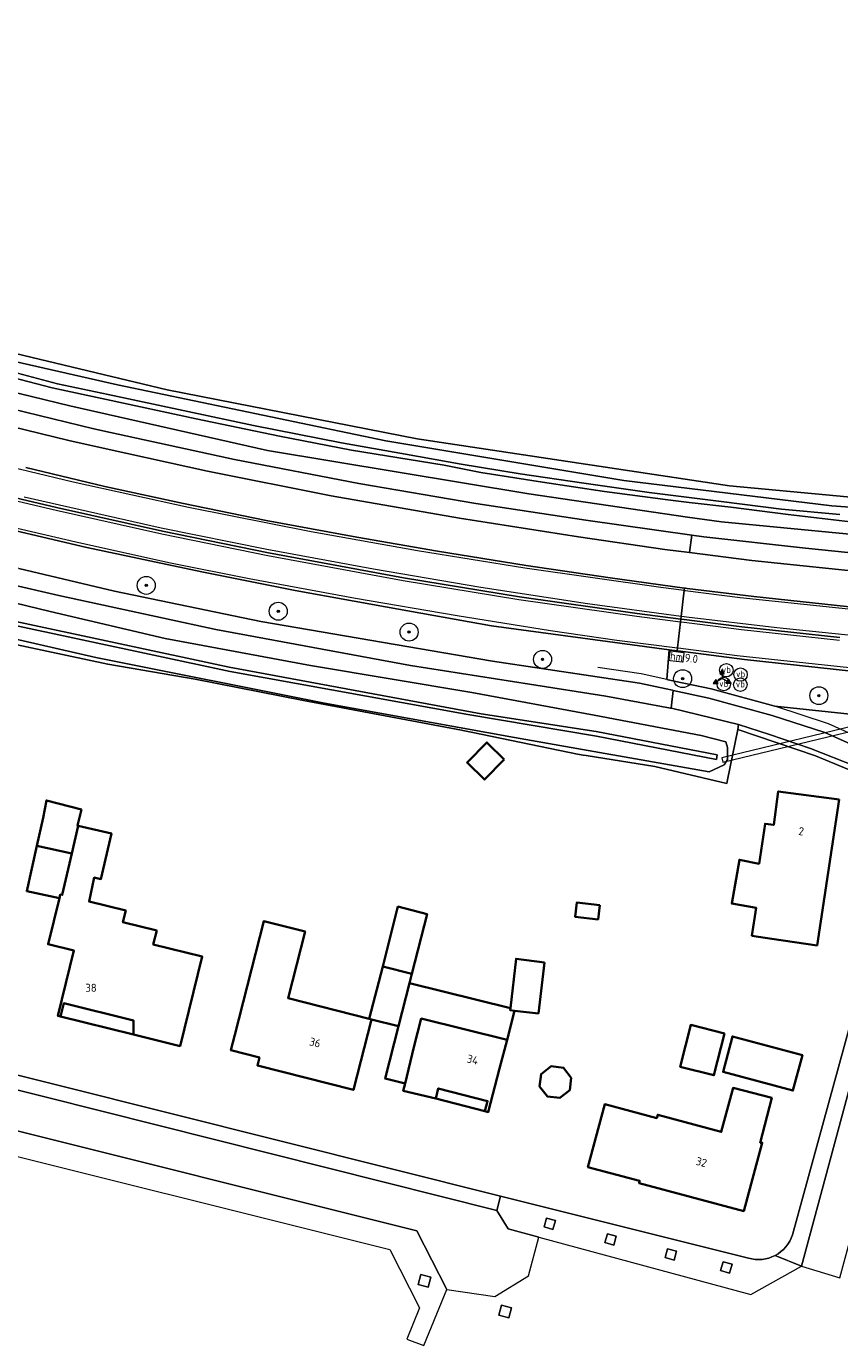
# Model space of a CAD drawing. Header units: metres. Extents: x 178952 to 185583, y 415201 to 419317.
# Tile 136 of 165: x 184966 to 185056, y 415333 to 415480. Entities that reach past the tile are written whole.
import ezdxf
from ezdxf.enums import TextEntityAlignment as Align

# ---------------------------------------------------------------- set-up
doc = ezdxf.new("R2010")
doc.units = ezdxf.units.M
for name, color, linetype, lineweight in [('B-WE-AM-AS_WEG-T18', 1, 'Continuous', 18), ('B-WE-VW-HECTOMETRERING-S', 7, 'Continuous', 25), ('B-XX-GR-BOOM-S', 90, 'Continuous', 25), ('B-XX-GR-HAAG-G', 253, 'GR-HAAG1', 13), ('B-XX-IE-TERREINAFSCHEIDING_KUNSTMATIG_HEKWERK_RASTER-G', 253, 'IE-TERREINAFSCHEIDING-KUNSTMATIG', 18), ('B-XX-KW-KUNSTWERK_DUIKER-GV', 252, 'Continuous', 18), ('B-XX-OG-BEBOUWING-GV', 252, 'Continuous', 35), ('B-XX-OG-BEBOUWING-T18', 252, 'Continuous', 18), ('B-XX-OG-BEBOUWING_SCHUUR-GV', 252, 'Continuous', 35), ('B-XX-OG-TERREIN_CULTUURSCHEIDING-GV', 253, 'Continuous', 18), ('B-XX-OG-WATER_SLOOT-GV', 253, 'Continuous', 18), ('B-XX-OG-WEG-GV', 253, 'Continuous', 18), ('B-XX-VW-BEWEGWIJZERING_DRAAGCONSTRUCTIE-S', 7, 'Continuous', 25), ('B-XX-VW-MARKERING-G', 253, 'Continuous', 18), ('B-XX-VW-VERKEERSTEKEN_DRAAGCONSTRUCTIE-S', 7, 'Continuous', 25)]:
    doc.layers.add(name, color=color, linetype=linetype, lineweight=lineweight)
doc.styles.add('NLCS-ISO', font='NLCS-ISO.ttf')
doc.styles.add('NLCS-ISO-M-T18', font='NLCS-ISO.ttf', dxfattribs={"height": 1.8})
doc.styles.add('NLCS-ISO-M500-T18', font='NLCS-ISO.ttf', dxfattribs={"height": 0.9})
doc.linetypes.add('GR-HAAG1', pattern='A,6,[176,NLCS.SHX,S=0.125,R=0,X=0,Y=0],-2', length=8)
doc.linetypes.add('IE-TERREINAFSCHEIDING-KUNSTMATIG', pattern='A,4,[82,NLCS.SHX,S=0.75,R=90,X=0,Y=0],4,-2', length=10)

# ---------------------------------------------------------------- blocks, each defined once
blk = doc.blocks.new('SIE-WEG_VERKEERSBORD_WEGWIJZER-SO')
at = {"linetype": 'ByBlock', "lineweight": 18}
h = blk.add_hatch(color=0, dxfattribs=at)
h.dxf.hatch_style = 1
h.paths.add_polyline_path([(0.5, 1), (0, 2), (-0.5, 1)])
h = blk.add_hatch(color=0, dxfattribs=at)
h.dxf.hatch_style = 1
h.paths.add_polyline_path([(-1.38, -0.22), (-2, -1.15), (-0.88, -1.09)])
h = blk.add_hatch(color=0, dxfattribs=at)
h.dxf.hatch_style = 1
h.paths.add_polyline_path([(1.38, -0.22), (2, -1.15), (0.88, -1.09)])
at = {"color": 0, "linetype": 'ByBlock', "lineweight": 18}
for points in [[(-1.13, -0.65), (0, 0)], [(0, 1), (0, 0)], [(1.13, -0.65), (0, 0)]]:
    blk.add_lwpolyline(points, dxfattribs=at)
for points in [[(0.5, 1), (0, 2), (-0.5, 1)], [(-1.38, -0.22), (-2, -1.15), (-0.88, -1.09)], [(1.38, -0.22), (2, -1.15), (0.88, -1.09)]]:
    blk.add_lwpolyline(points, close=True, dxfattribs=at)
blk = doc.blocks.new('SIE-WEG_PAAL_VERKEERSBORD-SO')
at = {"color": 0, "linetype": 'ByBlock', "lineweight": 18}
blk.add_circle((0, 0), 1.5, dxfattribs=at)
at = {"color": 0, "linetype": 'ByBlock', "lineweight": 18, "style": 'NLCS-ISO'}
blk.add_text('vb', height=1.5, dxfattribs=at).set_placement((0, 0.13), align=Align.MIDDLE_CENTER)
blk = doc.blocks.new('SGR-BOOM_01-SO')
at = {"linetype": 'ByBlock', "lineweight": 18}
h = blk.add_hatch(color=0, dxfattribs=at)
h.dxf.hatch_style = 1
edge = h.paths.add_edge_path()
edge.add_arc((0, 0), 0.25, 0, 360)
at = {"color": 0, "linetype": 'ByBlock', "lineweight": 18}
for radius in [2, 0.25]:
    blk.add_circle((0, 0), radius, dxfattribs=at)
blk = doc.blocks.new('SVW-HECTOMETERPAAL-SO')
at = {"lineweight": 18}
blk.add_lwpolyline([(-0.71, -0.52), (0.71, -0.52, 0.414214), (0.8, -0.44), (0.8, 0.44, 0.414214), (0.71, 0.52), (-0.71, 0.52, 0.414214), (-0.8, 0.44), (-0.8, -0.44, 0.414214)], format="xyb", close=True, dxfattribs=at)
at = {"lineweight": 18, "style": 'NLCS-ISO'}
blk.add_text('hm', height=0.9, dxfattribs=at).set_placement((0, 0), align=Align.MIDDLE_CENTER)

msp = doc.modelspace()

# ---------------------------------------------------------------- linework, layer by layer
at = {"layer": 'B-XX-GR-HAAG-G'}
msp.add_lwpolyline([(185061.191, 415399.601), (185054.996, 415402.378), (185049.035, 415404.329), (185041.965, 415406.258), (185037.861, 415407.142), (185037.049, 415407.317), (185034.173, 415407.937), (185029.379, 415408.66)], dxfattribs=at)
at = {"layer": 'B-XX-IE-TERREINAFSCHEIDING_KUNSTMATIG_HEKWERK_RASTER-G'}
msp.add_lwpolyline([(184887.39, 415466.6), (184903.71, 415460.872), (184928.765, 415453.017), (184958.378, 415445.074), (184981.472, 415439.559), (185009.271, 415434.101), (185044.009, 415428.872), (185071.772, 415426.278), (185075.099, 415425.967), (185098.405, 415424.783)], dxfattribs=at)
at = {"layer": 'B-XX-KW-KUNSTWERK_DUIKER-GV'}
msp.add_lwpolyline([(185060.033, 415402.672), (185043.157, 415398.601), (185043.274, 415398.115), (185060.151, 415402.186)], close=True, dxfattribs=at)
at = {"layer": 'B-XX-OG-BEBOUWING-GV'}
for points in [[(185056.21, 415393.94), (185049.43, 415394.85), (185048.933, 415391.124), (185047.965, 415391.249), (185047.302, 415386.802), (185045.105, 415387.245), (185044.258, 415382.377), (185046.954, 415381.908), (185046.501, 415378.791), (185048.727, 415378.452), (185053.751, 415377.72)], [(184971.947, 415392.852), (184968.043, 415393.857), (184967.661, 415391.925), (184966.969, 415388.8), (184970.859, 415387.956), (184971.564, 415391.026), (184971.479, 415391.046)], [(184980.308, 415379.376), (184976.55, 415380.297), (184976.868, 415381.599), (184972.787, 415382.598), (184973.349, 415385.269), (184974.103, 415385.097), (184975.269, 415390.176), (184971.564, 415391.026), (184970.859, 415387.956), (184969.798, 415383.331), (184969.584, 415383.383), (184969.485, 415382.98), (184968.227, 415377.847), (184971.093, 415377.145), (184969.313, 415369.879), (184969.6, 415369.79), (184969.97, 415371.29), (184977.71, 415369.37), (184977.72, 415367.8), (184982.91, 415366.51), (184985.362, 415376.47), (184979.923, 415377.803)], [(184970.859, 415387.956), (184966.969, 415388.8), (184965.85, 415383.753), (184969.485, 415382.98), (184969.584, 415383.383), (184969.798, 415383.331)], [(185029.571, 415382.195), (185027.008, 415382.486), (185026.829, 415380.906), (185029.391, 415380.616)], [(185010.378, 415381.186), (185007.134, 415382.034), (185005.435, 415375.382), (185008.68, 415374.553)], [(185004.186, 415369.488), (185003.945, 415369.55), (184994.916, 415371.857), (184996.808, 415379.259), (184992.227, 415380.43), (184988.993, 415367.777), (184988.552, 415366.053), (184991.721, 415365.242), (184991.5, 415364.37), (185002.18, 415361.64)], [(185008.414, 415373.514), (185008.68, 415374.553), (185005.435, 415375.382), (185003.945, 415369.55), (185004.186, 415369.488), (185007.19, 415368.72)], [(185023.424, 415375.834), (185020.266, 415376.242), (185019.642, 415370.719), (185019.617, 415370.497), (185020.091, 415370.443), (185022.761, 415370.142)], [(185020.091, 415370.443), (185019.617, 415370.497), (185019.642, 415370.719), (185008.414, 415373.514), (185007.19, 415368.72), (185005.695, 415362.891), (185007.924, 415362.35), (185008.91, 415366.41), (185009.725, 415369.581), (185019.26, 415367.207)], [(184969.97, 415371.29), (184969.6, 415369.79), (184977.72, 415367.8), (184977.71, 415369.37)], [(185018.44, 415364.01), (185019.26, 415367.207), (185009.725, 415369.581), (185008.91, 415366.41), (185007.924, 415362.35), (185007.73, 415361.55), (185011.35, 415360.67), (185011.61, 415361.81), (185017.091, 415360.39), (185016.8, 415359.27), (185017.18, 415359.17)], [(185043.446, 415367.933), (185039.686, 415368.873), (185038.52, 415364.208), (185042.279, 415363.268)], [(185052.11, 415365.51), (185044.336, 415367.582), (185043.286, 415363.642), (185051.06, 415361.57)], [(185011.61, 415361.81), (185011.35, 415360.67), (185016.8, 415359.27), (185017.091, 415360.39)], [(185048.7, 415360.76), (185044.411, 415361.858), (185043.092, 415356.959), (185036.016, 415358.865), (185035.916, 415358.502), (185030.125, 415360.046), (185028.26, 415353.05), (185034, 415351.52), (185033.95, 415351.26), (185045.58, 415348.16), (185047.651, 415355.76), (185047.42, 415355.75)]]:
    msp.add_lwpolyline(points, close=True, dxfattribs=at)
at = {"layer": 'B-XX-OG-BEBOUWING_SCHUUR-GV'}
for points in [[(185018.955, 415398.409), (185017.065, 415400.273), (185017.031, 415400.307), (185017.007, 415400.282), (185014.821, 415398.067), (185016.744, 415396.169)], [(185026.404, 415363), (185025.543, 415364.099), (185024.157, 415364.268), (185023.058, 415363.407), (185022.89, 415362.022), (185023.75, 415360.922), (185025.136, 415360.754), (185026.235, 415361.614)]]:
    msp.add_lwpolyline(points, close=True, dxfattribs=at)
at = {"layer": 'B-XX-OG-TERREIN_CULTUURSCHEIDING-GV'}
for points in [[(184958.378, 415445.074), (184981.472, 415439.559), (185009.271, 415434.101), (185044.009, 415428.872), (185071.772, 415426.278)], [(185060.453, 415395.97), (185053.555, 415398.818), (185044.926, 415401.731), (185043.797, 415396.158), (185043.712, 415395.738), (185035.693, 415397.646), (185028.079, 415398.852), (185027.732, 415398.907), (185027.118, 415399.004), (185015.475, 415401.4), (185014.338, 415401.634), (185014.205, 415401.659), (184996.619, 415404.978), (184984.596, 415407.364), (184974.883, 415409.007), (184956.726, 415412.863)], [(184809.177, 415402.356), (185018.519, 415349.831), (185046.102, 415342.91)], [(185051.005, 415345.504), (185063.148, 415389.733)]]:
    msp.add_lwpolyline(points, dxfattribs=at)
for points in [[(185046.954, 415381.908), (185044.258, 415382.377), (185045.105, 415387.245), (185047.302, 415386.802), (185047.965, 415391.249), (185048.933, 415391.124), (185049.43, 415394.85), (185056.21, 415393.94), (185053.751, 415377.72), (185048.727, 415378.452), (185046.501, 415378.791)], [(184966.969, 415388.8), (184967.661, 415391.925), (184968.043, 415393.857), (184971.947, 415392.852), (184971.479, 415391.046), (184971.564, 415391.026), (184975.269, 415390.176), (184974.103, 415385.097), (184973.349, 415385.269), (184972.787, 415382.598), (184976.868, 415381.599), (184976.55, 415380.297), (184980.308, 415379.376), (184979.923, 415377.803), (184985.362, 415376.47), (184982.91, 415366.51), (184977.72, 415367.8), (184977.71, 415369.37), (184969.97, 415371.29), (184969.6, 415369.79), (184969.313, 415369.879), (184971.093, 415377.145), (184968.227, 415377.847), (184969.485, 415382.98), (184969.584, 415383.383), (184969.798, 415383.331), (184970.859, 415387.956)], [(185029.571, 415382.195), (185029.391, 415380.616), (185026.829, 415380.906), (185027.008, 415382.486)], [(185005.435, 415375.382), (185007.134, 415382.034), (185010.378, 415381.186), (185008.68, 415374.553)], [(185004.186, 415369.488), (185002.18, 415361.64), (184991.5, 415364.37), (184991.721, 415365.242), (184988.552, 415366.053), (184988.993, 415367.777), (184992.227, 415380.43), (184996.808, 415379.259), (184994.916, 415371.857), (185003.945, 415369.55)], [(185019.617, 415370.497), (185019.642, 415370.719), (185020.266, 415376.242), (185023.424, 415375.834), (185022.761, 415370.142), (185020.091, 415370.443)], [(185011.35, 415360.67), (185007.73, 415361.55), (185007.924, 415362.35), (185008.91, 415366.41), (185009.725, 415369.581), (185019.26, 415367.207), (185018.44, 415364.01), (185017.18, 415359.17), (185016.8, 415359.27), (185017.091, 415360.39), (185011.61, 415361.81)], [(185043.446, 415367.933), (185042.279, 415363.268), (185038.52, 415364.208), (185039.686, 415368.873)], [(185052.11, 415365.51), (185051.06, 415361.57), (185043.286, 415363.642), (185044.336, 415367.582)], [(185048.7, 415360.76), (185047.42, 415355.75), (185047.651, 415355.76), (185045.58, 415348.16), (185033.95, 415351.26), (185034, 415351.52), (185028.26, 415353.05), (185030.125, 415360.046), (185035.916, 415358.502), (185036.016, 415358.865), (185043.092, 415356.959), (185044.411, 415361.858)], [(185024.656, 415347.095), (185023.664, 415347.38), (185023.383, 415346.399), (185024.375, 415346.115)], [(185031.411, 415345.344), (185030.419, 415345.628), (185030.138, 415344.648), (185031.13, 415344.363)], [(185038.113, 415343.678), (185037.121, 415343.962), (185036.84, 415342.982), (185037.832, 415342.698)], [(185044.29, 415342.237), (185043.297, 415342.522), (185043.016, 415341.541), (185044.008, 415341.257)], [(185010.798, 415340.793), (185009.687, 415341.087), (185009.392, 415339.975), (185010.504, 415339.681)], [(185019.749, 415337.397), (185018.637, 415337.691), (185018.343, 415336.579), (185019.455, 415336.285)]]:
    msp.add_lwpolyline(points, close=True, dxfattribs=at)
for centre, radius, start, end in [((185047.212, 415346.738), 3.989, 297.91302, 341.98073), ((185047.217, 415346.73), 3.979, 253.72567, 297.89747)]:
    msp.add_arc(centre, radius, start, end, dxfattribs=at)
at = {"layer": 'B-XX-OG-WATER_SLOOT-GV'}
for points in [[(184826.839, 415454.171), (184840.666, 415448.559), (184847.366, 415445.934), (184869.206, 415437.957), (184885.857, 415433.138), (184892.179, 415431.308), (184916.159, 415425.409), (184940.268, 415419.573), (184963.603, 415413.989), (184988.347, 415408.672), (185016.39, 415403.497), (185029.189, 415401.531), (185042.626, 415398.927), (185042.557, 415398.414), (185029.208, 415401.009), (185014.918, 415403.422), (184988.481, 415408.185), (184963.524, 415413.538), (184940.649, 415419.044), (184916.43, 415424.965), (184892.417, 415430.753), (184869.319, 415437.516), (184847.384, 415445.378), (184826.762, 415453.686)], [(184826.762, 415453.686), (184847.384, 415445.378), (184869.319, 415437.516), (184892.417, 415430.753), (184916.43, 415424.965), (184940.649, 415419.044), (184963.524, 415413.538), (184988.481, 415408.185), (185014.918, 415403.422), (185029.208, 415401.009), (185042.557, 415398.414), (185042.626, 415398.927), (185029.189, 415401.531), (185016.39, 415403.497), (184988.347, 415408.672), (184963.603, 415413.989), (184940.268, 415419.573), (184916.159, 415425.409), (184892.179, 415431.308), (184885.857, 415433.138), (184869.206, 415437.957), (184847.366, 415445.934), (184840.666, 415448.559), (184826.839, 415454.171)], [(185071.461, 415425.452), (185055.383, 415426.627), (185032.253, 415429.473), (185005.783, 415433.855), (184975.952, 415440.106), (184960.405, 415443.616)], [(184953.555, 415441.907), (184970.631, 415437.762), (184992.613, 415432.799), (185021.686, 415427.976), (185039.333, 415425.393), (185043.109, 415424.84), (185063.908, 415422.871)], [(185058.085, 415424.802), (185050.534, 415425.684), (185044.15, 415426.483), (185039.525, 415427.025), (185037.149, 415427.304), (185030.105, 415428.221), (185023.201, 415429.266), (185016.362, 415430.33), (185012.278, 415431.148), (185001.976, 415432.837), (184993.944, 415434.373), (184984.701, 415436.331), (184974.737, 415438.472), (184968.692, 415439.763), (184961.515, 415441.613)], [(184961.515, 415441.613), (184968.692, 415439.763), (184974.737, 415438.472), (184984.701, 415436.331), (184993.944, 415434.373), (185001.976, 415432.837), (185012.278, 415431.148), (185016.362, 415430.33), (185023.201, 415429.266), (185030.105, 415428.221), (185037.149, 415427.304), (185039.525, 415427.025), (185044.15, 415426.483), (185050.534, 415425.684), (185058.085, 415424.802)], [(184964.265, 415441.541), (184969.286, 415440.232), (184974.905, 415439.019), (184983.758, 415437.124), (184991.082, 415435.58), (185000.861, 415433.647), (185007.954, 415432.372), (185014.161, 415431.274), (185020.724, 415430.193), (185027.795, 415429.177), (185035.054, 415428.114), (185043.072, 415427.136), (185049.775, 415426.255), (185056.281, 415425.685)], [(185056.281, 415425.685), (185049.775, 415426.255), (185043.072, 415427.136), (185035.054, 415428.114), (185027.795, 415429.177), (185020.724, 415430.193), (185014.161, 415431.274), (185007.954, 415432.372), (185000.861, 415433.647), (184991.082, 415435.58), (184983.758, 415437.124), (184974.905, 415439.019), (184969.286, 415440.232), (184964.265, 415441.541)], [(184952.795, 415414.502), (184973.537, 415409.764), (184998.962, 415404.687), (185020.077, 415400.843), (185041.728, 415397.03), (185043.396, 415397.806), (185043.785, 415398.42), (185043.787, 415399.733), (185043.611, 415400.39), (185040.841, 415401.095), (185028.957, 415403.343), (185015.338, 415405.85), (184997.394, 415408.876), (184981.256, 415411.887), (184968.438, 415414.888), (184952.69, 415418.686)]]:
    msp.add_lwpolyline(points, dxfattribs=at)
at = {"layer": 'B-XX-OG-WEG-GV'}
for points in [[(185071.772, 415426.278), (185044.009, 415428.872), (185009.271, 415434.101), (184981.472, 415439.559), (184958.378, 415445.074), (184928.765, 415453.017), (184903.71, 415460.872), (184885.026, 415467.403), (184884.448, 415467.552), (184884.185, 415467.046), (184884.498, 415466.69), (184889.001, 415464.816), (184895.261, 415462.645), (184911.08, 415457.534), (184928.061, 415452.298), (184944.449, 415447.766), (184960.405, 415443.616), (184975.952, 415440.106), (185005.783, 415433.855), (185032.253, 415429.473), (185055.383, 415426.627), (185071.461, 415425.452)], [(185063.908, 415422.871), (185043.109, 415424.84), (185039.333, 415425.393), (185021.686, 415427.976), (184992.613, 415432.799), (184970.631, 415437.762), (184953.555, 415441.907)], [(184958.078, 415438.918), (184973.312, 415435.202), (184975.178, 415434.796), (184988.938, 415431.807), (185002.769, 415429.133), (185015.808, 415426.898), (185028.03, 415425.03), (185039.803, 415423.39), (185041.165, 415423.201), (185052.461, 415421.937), (185064.767, 415420.656)], [(185057.902, 415419.355), (185046.48, 415420.548), (185039.569, 415421.43), (185036.8, 415421.783), (185027.224, 415423.19), (185013.987, 415425.271), (184999.703, 415427.756), (184985.951, 415430.49), (184974.7, 415432.994), (184970.524, 415433.923), (184956.213, 415437.388)], [(184957.336, 415429.245), (184969.177, 415426.439), (184980.954, 415423.82), (184992.733, 415421.414), (185007.766, 415418.627), (185020.633, 415416.517), (185033.723, 415414.646), (185038.579, 415414.033), (185038.614, 415414.336), (185038.952, 415417.241), (185038.981, 415417.49), (185030.727, 415418.613), (185021.383, 415419.982), (185011.545, 415421.586), (185002.564, 415423.167), (184992.469, 415425.023), (184983.279, 415426.91), (184974.528, 415428.8), (184965.737, 415430.894)], [(184965.737, 415430.894), (184974.528, 415428.8), (184983.279, 415426.91), (184992.469, 415425.023), (185002.564, 415423.167), (185011.545, 415421.586), (185021.383, 415419.982), (185030.727, 415418.613), (185038.981, 415417.49), (185039.096, 415417.474), (185039.31, 415417.445), (185046.707, 415416.539), (185059.749, 415415.148)], [(184959.571, 415425.031), (184972.545, 415422.013), (184985.314, 415419.277), (184995.691, 415417.217), (185005.762, 415415.409), (185017.528, 415413.302), (185035.92, 415410.788), (185037.309, 415410.611), (185038.167, 415410.503), (185038.207, 415410.84), (185038.544, 415413.735), (185038.579, 415414.033), (185033.723, 415414.646), (185020.633, 415416.517), (185007.766, 415418.627), (184992.733, 415421.414), (184980.954, 415423.82), (184969.177, 415426.439), (184957.336, 415429.245)], [(185058.452, 415403.338), (185049.035, 415404.329), (185041.965, 415406.258), (185037.861, 415407.142), (185037.049, 415407.317), (185037.309, 415410.611), (185035.92, 415410.788), (185017.528, 415413.302), (185005.762, 415415.409), (184995.691, 415417.217), (184985.314, 415419.277), (184972.545, 415422.013), (184959.571, 415425.031)], [(185064.767, 415420.656), (185052.461, 415421.937), (185041.165, 415423.201), (185039.803, 415423.39), (185039.569, 415421.43), (185046.48, 415420.548), (185057.902, 415419.355)], [(184964.956, 415419.667), (184975.598, 415417.159), (184991.889, 415413.776), (185017.646, 415409.366), (185033.985, 415406.904), (185036.958, 415406.263), (185037.656, 415406.112), (185037.736, 415406.095), (185041.717, 415405.237), (185048.734, 415403.323), (185054.617, 415401.397), (185063.12, 415397.587)], [(184952.69, 415418.686), (184968.438, 415414.888), (184981.256, 415411.887), (184997.394, 415408.876), (185015.338, 415405.85), (185028.957, 415403.343), (185040.841, 415401.095), (185043.611, 415400.39), (185043.787, 415399.733), (185043.785, 415398.42), (185043.396, 415397.806), (185041.728, 415397.03), (185020.077, 415400.843), (184998.962, 415404.687), (184973.537, 415409.764), (184952.795, 415414.502)], [(184956.726, 415412.863), (184974.883, 415409.007), (184984.596, 415407.364), (184996.619, 415404.978), (185014.205, 415401.659), (185014.338, 415401.634), (185015.475, 415401.4), (185027.118, 415399.004), (185027.732, 415398.907), (185028.079, 415398.852), (185035.693, 415397.646), (185043.712, 415395.738), (185043.797, 415396.158), (185044.926, 415401.731), (185045.018, 415402.286), (185037.538, 415404.111), (185037.5, 415404.119), (185037.425, 415404.133), (185030.269, 415405.469), (185021.772, 415406.786), (185008.529, 415408.86), (184986.886, 415412.876), (184969.436, 415416.645), (184964.466, 415417.823)], [(185059.749, 415415.148), (185046.707, 415416.539), (185039.31, 415417.445), (185039.096, 415417.474), (185038.981, 415417.49), (185038.952, 415417.241), (185038.614, 415414.336), (185038.579, 415414.033), (185038.683, 415414.019), (185045.381, 415413.174), (185056.28, 415411.983)], [(185056.28, 415411.983), (185045.381, 415413.174), (185038.683, 415414.019), (185038.579, 415414.033), (185038.544, 415413.735), (185038.207, 415410.84), (185038.167, 415410.503), (185038.262, 415410.491), (185045.685, 415409.549), (185059.602, 415408.029)], [(184807.758, 415399.186), (184815.446, 415397.258), (184815.597, 415397.827), (184814.485, 415398.122), (184814.779, 415399.233), (184815.891, 415398.939), (184828.62, 415395.758), (184831.685, 415394.993), (184863.882, 415386.948), (184867.239, 415386.109), (184881.055, 415382.657), (184884.849, 415381.709), (184897.09, 415378.651), (184898.205, 415378.372), (184900.387, 415377.827), (184901.503, 415377.548), (184904.865, 415376.708), (185018.118, 415348.234), (185018.519, 415349.831), (184809.177, 415402.356)], [(184806.97, 415394.721), (184910.066, 415368.926), (184912.301, 415370.232), (185009.218, 415345.941), (185012.581, 415339.409), (185017.915, 415338.658), (185021.638, 415340.95), (185022.802, 415345.243), (185019.372, 415346.173), (185018.118, 415348.234), (184904.865, 415376.708)], [(184806.9, 415393.695), (185006.218, 415343.886), (185009.54, 415337.37), (185008.11, 415333.893), (185010.02, 415333.181), (185010.62, 415334.641), (185012.581, 415339.409), (185009.218, 415345.941), (184912.301, 415370.232)], [(185063.725, 415389.538), (185063.148, 415389.733), (185051.005, 415345.504)], [(185049.079, 415343.213), (185052.007, 415342.01), (185064.478, 415388.242)], [(185070.175, 415387.844), (185064.478, 415388.242), (185052.007, 415342.01), (185056.285, 415340.722), (185068.352, 415385.304)], [(185018.519, 415349.831), (185018.118, 415348.234), (185019.372, 415346.173), (185022.802, 415345.243), (185046.365, 415338.851), (185052.007, 415342.01), (185049.079, 415343.213)], [(185046.102, 415342.91), (185018.519, 415349.831)]]:
    msp.add_lwpolyline(points, dxfattribs=at)
for points in [[(184975.178, 415434.796), (184973.312, 415435.202), (184958.078, 415438.918), (184956.666, 415439.274), (184956.213, 415437.388), (184970.524, 415433.923), (184974.7, 415432.994), (184985.951, 415430.49), (184999.703, 415427.756), (185013.987, 415425.271), (185027.224, 415423.19), (185036.8, 415421.783), (185039.569, 415421.43), (185039.803, 415423.39), (185028.03, 415425.03), (185015.808, 415426.898), (185002.769, 415429.133), (184988.938, 415431.807)], [(184964.956, 415419.667), (184958.309, 415421.234), (184955.85, 415421.822), (184945.551, 415424.282), (184938.686, 415425.941), (184938.192, 415424.08), (184946.395, 415422.107), (184964.466, 415417.823), (184969.436, 415416.645), (184986.886, 415412.876), (185008.529, 415408.86), (185021.772, 415406.786), (185030.269, 415405.469), (185037.425, 415404.133), (185037.5, 415404.119), (185037.736, 415406.095), (185037.656, 415406.112), (185036.958, 415406.263), (185033.985, 415406.904), (185017.646, 415409.366), (184991.889, 415413.776), (184975.598, 415417.159)], [(185038.167, 415410.503), (185037.309, 415410.611), (185037.049, 415407.317), (185037.861, 415407.142), (185041.965, 415406.258), (185049.035, 415404.329), (185058.452, 415403.338), (185058.912, 415403.857), (185059.669, 415404.157), (185062.406, 415403.929), (185069.192, 415402.716), (185072.731, 415402.083), (185079.872, 415401.475), (185100.392, 415400.188), (185111.861, 415399.734), (185111.916, 415404.529), (185110.304, 415404.562), (185103.98, 415404.864), (185093.681, 415405.395), (185080.134, 415406.266), (185069.542, 415407.187), (185059.602, 415408.029), (185045.685, 415409.549), (185038.262, 415410.491)], [(185037.736, 415406.095), (185037.5, 415404.119), (185037.538, 415404.111), (185045.018, 415402.286), (185048.442, 415401.188), (185052.996, 415399.637), (185058.098, 415397.631), (185063.413, 415395.135), (185064.363, 415396.951), (185063.12, 415397.587), (185054.617, 415401.397), (185048.734, 415403.323), (185041.717, 415405.237)], [(185045.018, 415402.286), (185044.926, 415401.731), (185053.555, 415398.818), (185060.453, 415395.97), (185063.524, 415394.454), (185063.707, 415394.394), (185064.459, 415394.338), (185064.371, 415394.541), (185064.213, 415394.759), (185063.413, 415395.135), (185058.098, 415397.631), (185052.996, 415399.637), (185048.442, 415401.188)], [(185024.375, 415346.115), (185023.383, 415346.399), (185023.664, 415347.38), (185024.656, 415347.095)], [(185031.13, 415344.363), (185030.138, 415344.648), (185030.419, 415345.628), (185031.411, 415345.344)], [(185037.121, 415343.962), (185038.113, 415343.678), (185037.832, 415342.698), (185036.84, 415342.982)], [(185043.297, 415342.522), (185044.29, 415342.237), (185044.008, 415341.257), (185043.016, 415341.541)], [(185009.687, 415341.087), (185010.798, 415340.793), (185010.504, 415339.681), (185009.392, 415339.975)], [(185019.455, 415336.285), (185018.343, 415336.579), (185018.637, 415337.691), (185019.749, 415337.397)]]:
    msp.add_lwpolyline(points, close=True, dxfattribs=at)
at = {"layer": 'B-XX-OG-WEG-GV', "extrusion": (0, 0, -1)}
for centre, radius, start, end in [((-185047.212, 415346.738), 3.989, 198.01927, 242.08698), ((-185047.217, 415346.73), 3.979, 242.10253, 286.27433)]:
    msp.add_arc(centre, radius, start, end, dxfattribs=at)
at = {"layer": 'B-XX-VW-MARKERING-G'}
for points in [[(184821.92, 415479.995), (184836.234, 415473.567), (184847.414, 415468.802), (184847.468, 415468.779), (184861.544, 415463.012), (184875.404, 415457.716), (184889.676, 415452.526), (184902.096, 415448.345), (184915.357, 415444.171), (184927.045, 415440.716), (184938.595, 415437.463), (184941.537, 415436.683), (184941.685, 415436.643), (184956.191, 415432.87), (184971.005, 415429.322), (184983.845, 415426.499), (184997.487, 415423.786), (185009.305, 415421.664), (185021.254, 415419.734), (185036.353, 415417.576), (185038.952, 415417.241), (185039.067, 415417.226), (185045.186, 415416.438), (185063.259, 415414.535)], [(184821.92, 415479.995), (184836.234, 415473.567), (184847.414, 415468.802), (184847.468, 415468.779), (184861.544, 415463.012), (184875.404, 415457.716), (184889.676, 415452.526), (184902.096, 415448.345), (184915.357, 415444.171), (184927.045, 415440.716), (184938.595, 415437.463), (184941.537, 415436.683), (184941.685, 415436.643), (184956.191, 415432.87), (184971.005, 415429.322), (184983.845, 415426.499), (184997.487, 415423.786), (185009.305, 415421.664), (185021.254, 415419.734), (185036.353, 415417.576), (185038.952, 415417.241), (185039.067, 415417.226), (185045.186, 415416.438), (185063.259, 415414.535)], [(184957.264, 415428.953), (184969.11, 415426.146), (184980.892, 415423.526), (184992.676, 415421.119), (185007.714, 415418.331), (185020.588, 415416.221), (185033.683, 415414.349), (185038.544, 415413.735), (185038.648, 415413.722), (185045.346, 415412.876), (185056.249, 415411.684)], [(184957.264, 415428.953), (184969.11, 415426.146), (184980.892, 415423.526), (184992.676, 415421.119), (185007.714, 415418.331), (185020.588, 415416.221), (185033.683, 415414.349), (185038.544, 415413.735), (185038.648, 415413.722), (185045.346, 415412.876), (185056.249, 415411.684)], [(185061.854, 415411.75), (185049.269, 415413.045), (185039.224, 415414.254), (185038.719, 415414.322), (185038.614, 415414.336), (185028.226, 415415.747), (185016.348, 415417.563), (185004.419, 415419.589), (184992.545, 415421.761), (184980.797, 415424.167), (184965.563, 415427.613)], [(185061.854, 415411.75), (185049.269, 415413.045), (185039.224, 415414.254), (185038.719, 415414.322), (185038.614, 415414.336), (185028.226, 415415.747), (185016.348, 415417.563), (185004.419, 415419.589), (184992.545, 415421.761), (184980.797, 415424.167), (184965.563, 415427.613)], [(184964.168, 415424.294), (184971.297, 415422.627), (184981.851, 415420.311), (184990.568, 415418.55), (185002.428, 415416.373), (185013.711, 415414.416), (185024.113, 415412.748), (185031.472, 415411.7), (185038.207, 415410.84), (185038.302, 415410.828), (185044.867, 415409.989), (185060.116, 415408.359)], [(184964.168, 415424.294), (184971.297, 415422.627), (184981.851, 415420.311), (184990.568, 415418.55), (185002.428, 415416.373), (185013.711, 415414.416), (185024.113, 415412.748), (185031.472, 415411.7), (185038.207, 415410.84), (185038.302, 415410.828), (185044.867, 415409.989), (185060.116, 415408.359)]]:
    msp.add_lwpolyline(points, dxfattribs=at)

# ---------------------------------------------------------------- block references
at = {"layer": 'B-WE-VW-HECTOMETRERING-S', "rotation": 352.610781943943}
msp.add_blockref('SVW-HECTOMETERPAAL-SO', (185038.122, 415409.866, 10.343), dxfattribs=at)
at = {"layer": 'B-XX-GR-BOOM-S', "xscale": 0.5, "yscale": 0.5, "zscale": 0.5}
for p in [(184979.141, 415417.787), (184993.822, 415414.911), (185008.373, 415412.591), (185023.211, 415409.545), (185038.793, 415407.405), (185053.94, 415405.513)]:
    msp.add_blockref('SGR-BOOM_01-SO', p, dxfattribs=at)
at = {"layer": 'B-XX-VW-BEWEGWIJZERING_DRAAGCONSTRUCTIE-S', "xscale": 0.5, "yscale": 0.5, "zscale": 0.5}
msp.add_blockref('SIE-WEG_VERKEERSBORD_WEGWIJZER-SO', (185043.176, 415407.428), dxfattribs=at)
at = {"layer": 'B-XX-VW-VERKEERSTEKEN_DRAAGCONSTRUCTIE-S', "xscale": 0.5, "yscale": 0.5, "zscale": 0.5}
for p in [(185043.655, 415408.343), (185043.365, 415406.803), (185045.21, 415406.738), (185045.234, 415407.86)]:
    msp.add_blockref('SIE-WEG_PAAL_VERKEERSBORD-SO', p, dxfattribs=at)

# ---------------------------------------------------------------- texts
at = {"layer": 'B-WE-AM-AS_WEG-T18', "style": 'NLCS-ISO-M500-T18'}
msp.add_text('9.0', height=0.9, rotation=352.61078, dxfattribs=at).set_placement((185039.759, 415409.662), align=Align.MIDDLE)
at = {"layer": 'B-XX-OG-BEBOUWING-T18', "style": 'NLCS-ISO-M-T18'}
for s, rotation, p in [('2', 352.4, (185051.981, 415390.421)), ('36', 345.6, (184997.911, 415366.91)), ('34', 345.4, (185015.44, 415365.001)), ('32', 345, (185040.882, 415353.602))]:
    msp.add_text(s, height=0.9, rotation=rotation, dxfattribs=at).set_placement(p, align=Align.MIDDLE_CENTER)
msp.add_text('38', height=0.9, dxfattribs=at).set_placement((184973, 415373), align=Align.MIDDLE_CENTER)

doc.saveas('drawing.dxf')
